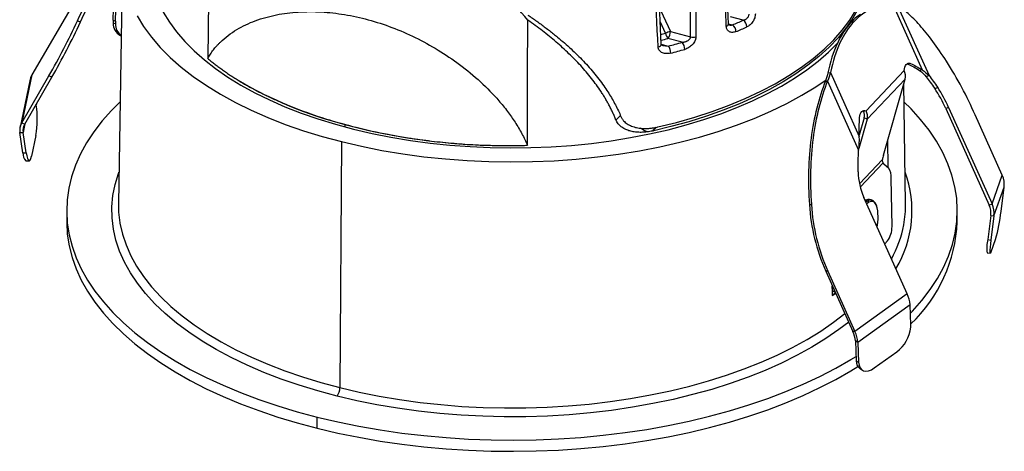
# Paper-space layout '_Trimétrica' of a CAD drawing. Header units: millimetres. Extents: x -45 to 45, y -53 to 63.
# Tile 1 of 5: x -45 to 45, y -53 to -13. Entities that reach past the tile are written whole.
import ezdxf

# ---------------------------------------------------------------- set-up
doc = ezdxf.new("R2010")
doc.units = ezdxf.units.MM

psp = doc.layouts.new('_Trimétrica')

# ---------------------------------------------------------------- linework, layer by layer
at = {"color": 7, "linetype": 'Continuous', "lineweight": 25}
for p, q in [((-35.875, -7.726), (-36.24, -30.189)), ((-40.202, -11.447), (-44.203, -18.334)), ((-36.73, -13.318), (-36.648, -11.044)), ((-36.512, -13.399), (-36.431, -11.124)), ((35.113, -11.986), (37.771, -17.893)), ((35.527, -12.052), (38.395, -18.424)), ((-40.004, -13.368), (-39.731, -13.482)), ((-36.73, -13.318), (-36.512, -13.399)), ((-36.507, -13.665), (-36.725, -13.584)), ((14.143, -14.524), (13.684, -13.513)), ((21.288, -13.325), (20.122, -13.008)), ((31.245, -13.487), (31.488, -13.436)), ((14.589, -14.351), (16.437, -14.853)), ((19.925, -13.644), (20.309, -13.748)), ((-36.049, -14.717), (-35.989, -14.739)), ((13.704, -14.639), (14.143, -14.524)), ((15.665, -15.356), (14.356, -15)), ((13.742, -15.522), (14.392, -15.699)), ((13.889, -15.644), (14.392, -15.699)), ((29.076, -18.174), (29.319, -18.123)), ((29.319, -18.123), (31.977, -24.03)), ((36.105, -17.957), (32.607, -21.663)), ((36.455, -17.361), (36.368, -17.335)), ((36.697, -17.31), (36.455, -17.361)), ((37.771, -17.893), (37.528, -17.944)), ((-44.359, -18.737), (-45.297, -23.163)), ((-44.203, -18.334), (-45.141, -22.759)), ((-45.141, -22.759), (-42.638, -18.452)), ((-44.868, -22.874), (-42.365, -18.567)), ((-42.365, -18.567), (-42.638, -18.452)), ((28.863, -18.919), (29.046, -18.918)), ((29.046, -18.918), (31.914, -25.29)), ((36.186, -18.736), (32.688, -22.441)), ((34.191, -25.749), (36.186, -18.736)), ((38.395, -18.424), (38.122, -18.52)), ((36.24, -30.189), (36.061, -19.174)), ((38.923, -19.606), (39.196, -19.51)), ((-43.804, -21.044), (-43.794, -21.113)), ((32.364, -21.714), (32.265, -21.682)), ((32.607, -21.663), (32.364, -21.714)), ((40.202, -21.343), (39.929, -21.439)), ((39.929, -21.439), (43.93, -30.329)), ((40.202, -21.343), (44.203, -30.234)), ((9.57, -22.506), (9.986, -22.1)), ((32.688, -22.441), (31.921, -25.136)), ((32.426, -22.313), (31.977, -23.893)), ((32.688, -22.441), (32.426, -22.313)), ((45.141, -27.595), (42.638, -22.035)), ((-45.141, -22.759), (-44.868, -22.874)), ((-44.841, -22.828), (-45.015, -23.65)), ((-15.401, -22.913), (-15.403, -23.131)), ((-45.31, -23.652), (-45.015, -23.65)), ((-45.027, -25.54), (-45.31, -23.652)), ((-44.732, -25.538), (-45.015, -23.65)), ((-43.83, -23.927), (-44.231, -25.824)), ((34.637, -26.913), (34.597, -24.32)), ((-15.687, -24.499), (-15.847, -47.133)), ((-45.027, -25.54), (-44.732, -25.538)), ((-44.748, -26.276), (-44.453, -26.274)), ((34.104, -26.138), (31.989, -28.378)), ((34.163, -26.448), (32.057, -28.679)), ((34.648, -26.923), (34.276, -26.594)), ((34.987, -32.317), (34.922, -27.869)), ((44.203, -30.234), (45.141, -27.595)), ((44.373, -31.332), (45.31, -28.693)), ((45.027, -30.917), (45.31, -28.693)), ((36.387, -38.514), (32.386, -29.623)), ((32.546, -29.897), (32.517, -29.915)), ((32.546, -29.897), (32.713, -29.936)), ((33.066, -29.865), (32.899, -29.825)), ((27.377, -30.287), (27.561, -30.286)), ((32.572, -30.038), (32.713, -29.936)), ((32.86, -30.068), (32.657, -30.227)), ((43.93, -30.329), (44.203, -30.234)), ((-41, -30.853), (-41, -31.882)), ((41, -31.882), (41, -30.853)), ((44.077, -31.284), (43.794, -33.508)), ((44.077, -31.284), (44.373, -31.332)), ((44.373, -31.332), (44.089, -33.556)), ((43.794, -33.508), (44.089, -33.556)), ((44.125, -34.627), (44.527, -33.496)), ((34.313, -33.905), (34.562, -33.641)), ((43.743, -34.728), (44.038, -34.776)), ((29.07, -36.409), (28.886, -36.409)), ((28.886, -36.409), (31.389, -41.969)), ((29.07, -36.409), (31.572, -41.968)), ((29.468, -37.702), (29.482, -38.673)), ((29.469, -37.703), (29.47, -37.812)), ((29.47, -37.812), (29.523, -37.824)), ((29.769, -38.369), (29.482, -38.673)), ((29.482, -38.673), (29.8, -38.439)), ((29.677, -38.321), (29.755, -38.34)), ((36.387, -38.514), (31.572, -41.968)), ((36.648, -39.515), (31.834, -42.969)), ((36.73, -41.352), (36.648, -39.515)), ((31.572, -41.968), (31.389, -41.969)), ((31.834, -42.969), (31.616, -42.839)), ((31.616, -42.839), (31.697, -44.677)), ((31.834, -42.969), (31.915, -44.807)), ((33.357, -45.328), (35.421, -43.847)), ((31.697, -44.677), (31.915, -44.807)), ((32.047, -45.406), (32.264, -45.536)), ((-17.927, -50.873), (-17.927, -49.844))]:
    psp.add_line(p, q, dxfattribs=at)
at = {"color": 7, "linetype": 'Continuous', "lineweight": 25, "flags": 128}
for points in [[(16.437, -14.853), (16.419, 10.805), (16.403, 30.966)], [(16.901, 30.975), (16.911, 15.395), (16.917, 5.315), (16.923, -4.766), (16.928, -14.846)], [(-32.946, -5.131), (-33.152, -5.893), (-33.316, -6.853), (-33.376, -7.817), (-33.33, -8.781), (-33.18, -9.742), (-32.925, -10.697), (-32.567, -11.643), (-32.106, -12.578), (-31.544, -13.498), (-30.883, -14.4), (-30.124, -15.281), (-29.271, -16.14), (-28.326, -16.972), (-27.292, -17.776), (-26.172, -18.548), (-24.969, -19.287), (-23.688, -19.991), (-22.333, -20.656), (-20.907, -21.28), (-19.415, -21.863), (-17.863, -22.402), (-16.254, -22.895), (-14.594, -23.341)], [(-27.84, -4.655), (-27.937, -11.476), (-28.013, -16.836)], [(32.999, -7.752), (32.985, -8.399), (32.874, -9.364), (32.657, -10.324), (32.335, -11.277), (31.908, -12.218), (31.377, -13.145), (30.745, -14.055), (30.014, -14.946), (29.186, -15.813), (28.263, -16.655), (27.249, -17.468), (26.146, -18.251), (24.959, -18.999), (23.692, -19.712), (22.347, -20.387), (20.931, -21.021), (19.446, -21.613), (17.899, -22.16), (16.294, -22.661), (14.636, -23.114), (12.931, -23.518)], [(13.435, -23.148), (15.157, -22.721), (16.828, -22.244), (18.443, -21.718), (19.996, -21.145), (21.482, -20.526), (22.895, -19.864), (24.232, -19.161), (25.488, -18.419), (26.659, -17.642), (27.74, -16.83), (28.728, -15.988), (29.619, -15.117), (30.412, -14.222), (31.102, -13.304), (31.689, -12.368), (32.168, -11.415), (32.541, -10.45), (32.804, -9.475), (32.957, -8.494), (32.999, -7.511), (32.998, -7.446)], [(13.6, -12.27), (13.925, -12.915), (14.589, -14.351)], [(-34.516, -12.92), (-33.913, -13.909), (-33.203, -14.88), (-32.388, -15.828), (-31.471, -16.752), (-30.455, -17.647), (-29.343, -18.512), (-28.139, -19.343), (-26.846, -20.138), (-25.468, -20.895), (-24.011, -21.61), (-22.477, -22.282), (-20.873, -22.909), (-19.203, -23.489), (-17.472, -24.019), (-15.687, -24.499)], [(1.412, -24.833), (1.442, -18.387), (1.465, -13.323)], [(-14.594, -23.341), (-12.888, -23.738), (-11.141, -24.085), (-9.359, -24.381), (-7.548, -24.625), (-5.714, -24.817), (-3.861, -24.955), (-1.996, -25.04), (-0.125, -25.071), (1.747, -25.047), (3.613, -24.97), (5.468, -24.839), (7.305, -24.654), (9.12, -24.417), (10.905, -24.127), (12.657, -23.787), (14.369, -23.396), (16.035, -22.957), (17.651, -22.47), (19.212, -21.937), (20.712, -21.361), (22.147, -20.741), (23.512, -20.081), (24.803, -19.383), (26.016, -18.649), (27.148, -17.881), (28.193, -17.081), (29.151, -16.252), (30.005, -15.409)], [(13.448, -15.783), (13.565, -15.741), (13.658, -15.684), (13.719, -15.618), (13.742, -15.547), (13.742, -15.532)], [(36.105, -17.957), (36.124, -17.787), (36.162, -17.634), (36.22, -17.503), (36.294, -17.399), (36.382, -17.326), (36.481, -17.286), (36.587, -17.281), (36.697, -17.31)], [(-15.687, -24.499), (-13.852, -24.926), (-11.973, -25.299), (-10.057, -25.618), (-8.108, -25.88), (-6.135, -26.086), (-4.142, -26.235), (-2.136, -26.326), (-0.123, -26.358), (1.89, -26.333), (3.897, -26.249), (5.892, -26.108), (7.868, -25.909), (9.82, -25.653), (11.741, -25.341), (13.624, -24.974), (15.465, -24.554), (17.257, -24.08), (18.994, -23.556), (20.672, -22.983), (22.285, -22.361), (23.827, -21.695), (25.295, -20.984), (26.682, -20.233), (27.986, -19.442), (28.911, -18.821)], [(-36.088, -20.831), (-36.873, -21.62), (-37.734, -22.594), (-38.497, -23.589), (-39.162, -24.602), (-39.727, -25.632), (-40.189, -26.675), (-40.549, -27.729), (-40.804, -28.79), (-40.954, -29.857), (-41, -30.927), (-40.94, -31.996), (-40.775, -33.063), (-40.505, -34.124), (-40.132, -35.176), (-39.655, -36.218), (-39.077, -37.245), (-38.398, -38.256), (-37.62, -39.248), (-36.747, -40.219), (-35.778, -41.166), (-34.718, -42.086), (-33.569, -42.977), (-32.334, -43.837), (-31.015, -44.664), (-29.617, -45.455), (-28.143, -46.209), (-26.597, -46.924), (-24.983, -47.597), (-23.304, -48.227), (-21.566, -48.813), (-19.772, -49.352), (-17.927, -49.844)], [(36.682, -40.285), (36.873, -40.086), (37.734, -39.113), (38.497, -38.118), (39.162, -37.104), (39.727, -36.074), (40.189, -35.031), (40.549, -33.978), (40.804, -32.916), (40.954, -31.849), (41, -30.779), (40.94, -29.71), (40.775, -28.643), (40.505, -27.582), (40.132, -26.53), (39.655, -25.489), (39.077, -24.461), (38.398, -23.45), (37.62, -22.458), (36.747, -21.487), (36.088, -20.831)], [(32.003, -22.283), (32.024, -22.115), (32.065, -21.964), (32.124, -21.837), (32.2, -21.736), (32.29, -21.667), (32.39, -21.631), (32.497, -21.629), (32.607, -21.663)], [(12.438, -23.603), (12.118, -23.449), (11.83, -23.266)], [(-44.732, -25.538), (-44.681, -25.816), (-44.622, -26.035), (-44.557, -26.186), (-44.489, -26.264), (-44.419, -26.265), (-44.352, -26.189), (-44.288, -26.04), (-44.231, -25.824)], [(-16.109, -47.918), (-17.879, -47.444), (-19.597, -46.921), (-21.257, -46.351), (-22.855, -45.735), (-24.386, -45.076), (-25.845, -44.376), (-27.229, -43.635), (-28.532, -42.857), (-29.752, -42.044), (-30.885, -41.198), (-31.927, -40.321), (-32.876, -39.417), (-33.728, -38.488), (-34.481, -37.536), (-35.133, -36.565), (-35.682, -35.577), (-36.126, -34.575), (-36.464, -33.563), (-36.695, -32.542), (-36.819, -31.516), (-36.835, -30.489), (-36.743, -29.462), (-36.542, -28.44), (-36.235, -27.424), (-36.194, -27.31)], [(32.899, -29.825), (32.763, -29.818), (32.546, -29.897)], [(32.713, -29.936), (32.931, -29.858), (33.079, -29.868)], [(-36.24, -30.189), (-36.22, -30.998), (-36.105, -31.967)], [(33.671, -30.863), (33.619, -30.575), (33.524, -30.307), (33.395, -30.116), (33.237, -30.011), (33.056, -29.994), (32.86, -30.068)], [(-41, -31.882), (-41, -31.956), (-40.94, -33.025), (-40.775, -34.092), (-40.505, -35.152), (-40.132, -36.205), (-39.655, -37.246), (-39.077, -38.274), (-38.398, -39.285), (-37.62, -40.277), (-36.747, -41.248), (-35.778, -42.194), (-34.718, -43.114), (-33.569, -44.006), (-32.334, -44.866), (-31.015, -45.692), (-29.617, -46.484), (-28.143, -47.238), (-26.597, -47.952), (-24.983, -48.625), (-23.304, -49.256), (-21.566, -49.841), (-19.772, -50.381), (-17.927, -50.873)], [(-36.105, -31.967), (-36.098, -32.007), (-35.87, -33.011), (-35.538, -34.008), (-35.101, -34.993), (-34.561, -35.965), (-33.919, -36.921), (-33.178, -37.857), (-32.34, -38.771), (-31.407, -39.66), (-30.382, -40.522), (-29.268, -41.355), (-28.068, -42.154), (-26.785, -42.92), (-25.424, -43.648), (-23.989, -44.338), (-22.483, -44.986), (-20.911, -45.591), (-19.278, -46.152), (-17.588, -46.666), (-15.847, -47.133)], [(33.618, -32.362), (33.648, -32.192), (33.685, -31.898)], [(44.089, -33.556), (44.049, -33.897), (44.021, -34.197), (44.005, -34.442), (44.003, -34.625), (44.015, -34.738), (44.04, -34.776), (44.077, -34.739), (44.125, -34.627)], [(29.677, -38.321), (29.675, -38.321), (29.607, -38.284), (29.551, -38.211), (29.508, -38.106), (29.481, -37.971), (29.47, -37.812)], [(-15.847, -47.133), (-14.059, -47.55), (-12.23, -47.917), (-10.365, -48.232), (-8.47, -48.495), (-6.549, -48.705), (-4.61, -48.86), (-2.657, -48.962), (-0.696, -49.008), (1.266, -49), (3.225, -48.938), (5.175, -48.821), (7.109, -48.649), (9.023, -48.424), (10.91, -48.146), (12.765, -47.816), (14.583, -47.434), (16.358, -47.002), (18.084, -46.522), (19.758, -45.994), (21.374, -45.42), (22.927, -44.802), (24.413, -44.141), (25.828, -43.441), (27.166, -42.701), (28.425, -41.926), (29.601, -41.116), (30.643, -40.313)], [(31, -41.106), (30.091, -41.801), (28.896, -42.624), (27.616, -43.413), (26.255, -44.164), (24.817, -44.877), (23.307, -45.548), (21.728, -46.177), (20.085, -46.76), (18.384, -47.297), (16.628, -47.785), (14.824, -48.224), (12.976, -48.612), (11.091, -48.948), (9.172, -49.231), (7.227, -49.459), (5.261, -49.634), (3.279, -49.753), (1.287, -49.816), (-0.708, -49.824), (-2.701, -49.777), (-4.686, -49.674), (-6.658, -49.516), (-8.61, -49.303), (-10.536, -49.035), (-12.432, -48.715), (-14.292, -48.342), (-16.109, -47.918)], [(-17.927, -49.844), (-16.037, -50.287), (-14.105, -50.681), (-12.137, -51.023), (-10.138, -51.314), (-8.113, -51.552), (-6.067, -51.737), (-4.005, -51.869), (-1.933, -51.946), (0.144, -51.97), (2.22, -51.939), (4.291, -51.854), (6.35, -51.715), (8.394, -51.522), (10.416, -51.277), (12.411, -50.979), (14.374, -50.629), (16.3, -50.229), (18.185, -49.779), (20.023, -49.28), (21.809, -48.734), (23.54, -48.142), (25.21, -47.506), (26.815, -46.827), (28.351, -46.107), (29.815, -45.348), (31.202, -44.552), (31.679, -44.258)], [(-17.927, -50.873), (-16.037, -51.316), (-14.105, -51.709), (-12.137, -52.052), (-10.138, -52.343), (-8.113, -52.581), (-6.067, -52.766), (-4.005, -52.897), (-1.933, -52.975), (0.144, -52.998), (2.22, -52.967), (4.291, -52.882), (6.35, -52.743), (8.394, -52.551), (10.416, -52.306), (12.411, -52.008), (14.374, -51.658), (16.3, -51.258), (18.185, -50.808), (20.023, -50.309), (21.809, -49.763), (23.54, -49.171), (25.21, -48.535), (26.815, -47.856), (28.351, -47.136), (29.815, -46.377), (31.202, -45.58), (31.834, -45.189)], [(31.915, -44.807), (31.954, -45.082), (32.045, -45.309), (32.184, -45.478), (32.365, -45.584), (32.582, -45.622), (32.826, -45.591), (33.088, -45.491), (33.357, -45.328)]]:
    psp.add_lwpolyline(points, dxfattribs=at)
at = {"color": 7, "linetype": 'Continuous', "lineweight": 25}
for centre, radius, start, end in [((-100.748, 14.881), 66.992, 330.16006, 335.05952), ((-100.475, 14.767), 66.992, 330.16006, 335.05952), ((-34.328, -13.407), 2.403, 177.88342, 184.23761), ((-35.519, -13.633), 1.207, 177.70862, 243.91204), ((-34.11, -13.488), 2.403, 177.88342, 184.23761), ((6.311, 19.996), 36.532, 292.52893, 294.20261), ((20.842, -13.959), 0.775, 1.40021, 54.8538), ((-35.211, -13.682), 1.296, 179.26207, 233.14311), ((14.957, -15.962), 1.653, 102.84783, 119.49795), ((13.567, -14.35), 1.022, 320.49954, 359.94405), ((19.666, -13.62), 0.262, 283.20658, 351.66149), ((19.818, -14.386), 0.804, 1.12372, 52.42689), ((6.409, 19.896), 37.096, 292.52893, 294.20261), ((2.096, 30.829), 47.44, 284.19429, 284.97693), ((15.088, -14.386), 0.955, 188.26857, 219.94904), ((2.381, 31.303), 48.513, 284.33538, 285.89202), ((14.916, -16.004), 0.991, 0.13877, 40.89978), ((16.669, -13.935), 0.947, 255.79942, 285.84719), ((13.55, -16.35), 1.064, 359.96083, 37.70487), ((2.418, 31.377), 49.262, 284.33538, 285.89202), ((8.678, -37.014), 37.117, 23.8015, 32.43844), ((35.072, -18.458), 1.148, 345.99174, 25.86084), ((-43.025, -19.022), 1.364, 149.72421, 167.96616), ((-5.835, 14.044), 38.175, 239.50717, 255.48798), ((29.215, -26.124), 11.693, 23.61961, 33.87695), ((29.488, -26.028), 11.693, 23.61961, 33.87695), ((-52.959, -22.405), 9.255, 350.53354, 8.02306), ((31.569, -22.099), 0.883, 345.99174, 25.86084), ((31.574, -22.163), 1.148, 345.99174, 25.86084), ((-43.967, -23.444), 1.359, 149.70884, 188.77658), ((-43.847, -23.47), 1.182, 149.70884, 188.77658), ((-0.533, 32.932), 57.79, 255.09149, 267.1993), ((-44.094, -25.607), 0.935, 175.90397, 225.63658), ((37.215, -26.632), 3.15, 163.71842, 170.97473), ((34.643, -26.194), 0.543, 207.89834, 227.47588), ((33.583, -27.744), 1.345, 354.69553, 37.62426), ((37.903, -27.179), 6.035, 180.89383, 203.89863), ((26.502, -30.874), 10.326, 328.92898, 20.19411), ((43.28, -28.444), 2.045, 353.01427, 24.54172), ((45.298, -29.117), 17.959, 183.73529, 203.95725), ((45.482, -29.116), 17.959, 183.73529, 203.95725), ((32.658, -30.146), 0.217, 21.05214, 75.21389), ((26.524, -30.342), 9.718, 349.22082, 0.90247), ((42.312, -31.068), 1.779, 353.01427, 24.54172), ((42.342, -31.083), 2.045, 353.01427, 24.54172), ((28.892, -31.444), 4.814, 354.59008, 6.93728), ((28.564, -29.061), 16.567, 344.47281, 353.56761), ((33.126, -31.835), 0.562, 318.59486, 353.51792), ((32.868, -32.367), 2.119, 323.06758, 1.34908), ((25.262, -30.049), 11.012, 331.51328, 348.95076), ((27.183, -31.257), 13.831, 313.62722, 357.41306), ((47.044, -34.256), 3.334, 167.0429, 188.14977), ((33.858, -39.71), 2.797, 4.00407, 25.31389), ((33.391, -41.171), 3.359, 307.17205, 352.97303), ((34.902, -41.428), 1.829, 355.16804, 2.37361), ((29.19, -43.009), 2.432, 4.00407, 25.31389), ((29.043, -43.164), 2.797, 4.00407, 25.31389), ((32.528, -44.728), 0.832, 176.4986, 234.682), ((-17.143, -47.136), 1.296, 322.90142, 0.14278)]:
    psp.add_arc(centre, radius, start, end, dxfattribs=at)
for points, knots in [([(13.448, -15.783), (13.257, -11.752), (12.88, -3.771), (12.309, 8.085), (11.741, 19.705), (11.357, 27.374), (11.167, 31.168)], [0, 0, 0, 0, 0.257614, 0.510152, 0.757614, 1, 1, 1, 1]), ([(13.742, -15.532), (13.382, -7.83), (12.651, 7.819), (11.882, 23.476), (11.492, 31.427)], [0, 0, 0, 0, 0.492188, 1, 1, 1, 1]), ([(19.926, -13.658), (19.645, -6.291), (19.074, 8.676), (18.486, 23.648), (18.187, 31.251)], [0, 0, 0, 0, 0.492188, 1, 1, 1, 1]), ([(-40.004, -13.368), (-39.139, -11.528), (-38.302, -9.652), (-37.161, -6.945), (-36.8, -6.061), (-36.126, -4.354), (-35.813, -3.531), (-35.527, -2.749)], [0, 0, 0, 0, 0.5, 0.5, 0.75, 0.75, 1, 1, 1, 1]), ([(-39.731, -13.482), (-38.866, -11.642), (-38.029, -9.766), (-36.888, -7.06), (-36.526, -6.176), (-35.852, -4.469), (-35.54, -3.646), (-35.254, -2.863)], [0, 0, 0, 0, 0.5, 0.5, 0.75, 0.75, 1, 1, 1, 1]), ([(1.465, -13.323), (0.709, -12.397), (-0.123, -11.489), (-1.923, -9.751), (-2.893, -8.921), (-4.943, -7.382), (-6.025, -6.673), (-8.26, -5.414), (-9.414, -4.865), (-11.748, -3.951), (-12.928, -3.587), (-15.265, -3.056), (-16.421, -2.889), (-18.665, -2.747), (-19.753, -2.771), (-21.826, -2.993), (-22.811, -3.19), (-23.733, -3.458)], [0, 0, 0, 0, 0.125, 0.125, 0.25, 0.25, 0.375, 0.375, 0.5, 0.5, 0.625, 0.625, 0.75, 0.75, 0.875, 0.875, 1, 1, 1, 1]), ([(-28.013, -16.836), (-27.975, -16.768), (-27.896, -16.633), (-27.77, -16.436), (-27.636, -16.243), (-27.495, -16.054), (-27.345, -15.868), (-27.188, -15.687), (-27.023, -15.509), (-26.689, -15.173), (-26.145, -14.706), (-25.1, -14.004), (-23.633, -13.31), (-21.723, -12.784), (-19.682, -12.522), (-17.579, -12.521), (-15.416, -12.761), (-13.232, -13.241), (-11.05, -13.947), (-8.894, -14.88), (-6.802, -16.02), (-4.779, -17.385), (-2.889, -18.942), (-1.442, -20.426), (-0.414, -21.691), (0.18, -22.537), (0.61, -23.231), (0.91, -23.765), (1.18, -24.298), (1.335, -24.656), (1.412, -24.833)], [0, 0, 0, 0, 0.007577, 0.01521, 0.022906, 0.03067, 0.03851, 0.04643, 0.054438, 0.062537, 0.093402, 0.125343, 0.186515, 0.250438, 0.312111, 0.375021, 0.437279, 0.499897, 0.562561, 0.624892, 0.687672, 0.749249, 0.813157, 0.874345, 0.906286, 0.937175, 0.953354, 0.969186, 0.984718, 1, 1, 1, 1]), ([(35.113, -11.986), (34.419, -11.939), (33.757, -12.037), (32.538, -12.525), (31.98, -12.915), (31.488, -13.436)], [0, 0, 0, 0, 0.5, 0.5, 1, 1, 1, 1]), ([(40.004, -17.105), (39.139, -15.775), (38.302, -14.643), (37.161, -13.355), (36.8, -12.994), (36.126, -12.415), (35.813, -12.198), (35.527, -12.052)], [0, 0, 0, 0, 0.5, 0.5, 0.75, 0.75, 1, 1, 1, 1]), ([(9.57, -22.506), (9.525, -22.395), (9.434, -22.172), (9.287, -21.842), (9.13, -21.513), (8.963, -21.186), (8.787, -20.86), (8.601, -20.536), (8.405, -20.213), (8.002, -19.585), (7.338, -18.664), (6.348, -17.503), (5.253, -16.386), (4.273, -15.5), (3.445, -14.81), (2.805, -14.305), (2.147, -13.808), (1.693, -13.485), (1.465, -13.323)], [0, 0, 0, 0, 0.03031, 0.060812, 0.09152, 0.122449, 0.153613, 0.185025, 0.216699, 0.248648, 0.372286, 0.499386, 0.623188, 0.749197, 0.811641, 0.874221, 0.93699, 1, 1, 1, 1]), ([(1.466, -12.847), (1.603, -12.941), (1.876, -13.127), (2.277, -13.412), (2.673, -13.699), (3.062, -13.989), (3.444, -14.282), (3.819, -14.578), (4.499, -15.13), (5.441, -15.95), (6.596, -17.084), (7.645, -18.265), (8.4, -19.266), (8.91, -20.04), (9.231, -20.571), (9.525, -21.105), (9.794, -21.643), (9.953, -22.009), (10.032, -22.191)], [0, 0, 0, 0, 0.035933, 0.071793, 0.107591, 0.143336, 0.179037, 0.214706, 0.25035, 0.376088, 0.499677, 0.627024, 0.750766, 0.801973, 0.852444, 0.902233, 0.951398, 1, 1, 1, 1]), ([(21.288, -13.325), (21.313, -13.319), (21.36, -13.306), (21.425, -13.28), (21.498, -13.245), (21.576, -13.196), (21.661, -13.124), (21.734, -13.041), (21.79, -12.946), (21.824, -12.851), (21.828, -12.79), (21.829, -12.76)], [0, 0, 0, 0, 0.0939, 0.177776, 0.251652, 0.38295, 0.500888, 0.636066, 0.763038, 0.883637, 1, 1, 1, 1]), ([(22.404, -12.721), (22.404, -12.838), (22.382, -12.964), (22.301, -13.215), (22.241, -13.338), (22.094, -13.561), (22.007, -13.662), (21.82, -13.828), (21.719, -13.894), (21.617, -13.94)], [0, 0, 0, 0, 0.25, 0.25, 0.5, 0.5, 0.75, 0.75, 1, 1, 1, 1]), ([(31.245, -13.487), (30.753, -14.009), (30.317, -14.671), (29.588, -16.248), (29.293, -17.163), (29.076, -18.174)], [0, 0, 0, 0, 0.5, 0.5, 1, 1, 1, 1]), ([(31.488, -13.436), (30.996, -13.958), (30.56, -14.62), (29.83, -16.197), (29.536, -17.111), (29.319, -18.123)], [0, 0, 0, 0, 0.5, 0.5, 1, 1, 1, 1]), ([(32.075, -12.791), (32.027, -12.819), (31.728, -12.99), (31.465, -13.261), (31.245, -13.487)], [0, 0, 0, 0, 0.161965, 1, 1, 1, 1]), ([(20.622, -14.37), (20.514, -14.415), (20.409, -14.438), (20.202, -14.442), (20.107, -14.422), (19.936, -14.336), (19.865, -14.272), (19.761, -14.099), (19.731, -13.994), (19.726, -13.875)], [0, 0, 0, 0, 0.25, 0.25, 0.5, 0.5, 0.75, 0.75, 1, 1, 1, 1]), ([(19.955, -13.742), (19.941, -13.736), (19.911, -13.723), (19.912, -13.692), (19.92, -13.672), (19.926, -13.659)], [0, 0, 0, 0, 0.228026, 0.46462, 1, 1, 1, 1]), ([(19.955, -13.735), (20.001, -13.747), (20.113, -13.778), (20.236, -13.759), (20.309, -13.748)], [0, 0, 0, 0, 0.411527, 1, 1, 1, 1]), ([(15.665, -15.356), (15.7, -15.352), (15.767, -15.344), (15.863, -15.325), (15.949, -15.302), (16.026, -15.276), (16.092, -15.249), (16.178, -15.207), (16.276, -15.143), (16.368, -15.049), (16.427, -14.951), (16.434, -14.885), (16.437, -14.853)], [0, 0, 0, 0, 0.104724, 0.200861, 0.288441, 0.367503, 0.4381, 0.500307, 0.649325, 0.779393, 0.89442, 1, 1, 1, 1]), ([(16.928, -14.846), (16.927, -14.871), (16.926, -14.921), (16.915, -14.997), (16.897, -15.074), (16.872, -15.151), (16.824, -15.265), (16.74, -15.414), (16.605, -15.58), (16.448, -15.726), (16.276, -15.845), (16.094, -15.941), (15.969, -15.981), (15.907, -16.002)], [0, 0, 0, 0, 0.049975, 0.099494, 0.149055, 0.199158, 0.250285, 0.373056, 0.500144, 0.623316, 0.750333, 0.874198, 1, 1, 1, 1]), ([(14.615, -16.351), (14.481, -16.385), (14.35, -16.4), (14.093, -16.392), (13.97, -16.368), (13.748, -16.278), (13.648, -16.21), (13.5, -16.027), (13.454, -15.912), (13.448, -15.783)], [0, 0, 0, 0, 0.25, 0.25, 0.5, 0.5, 0.75, 0.75, 1, 1, 1, 1]), ([(13.892, -15.653), (13.857, -15.64), (13.791, -15.617), (13.74, -15.563), (13.742, -15.544), (13.742, -15.533)], [0, 0, 0, 0, 0.291128, 0.550718, 1, 1, 1, 1]), ([(-28.013, -16.836), (-27.914, -16.917), (-27.714, -17.082), (-27.4, -17.329), (-27.072, -17.579), (-26.729, -17.831), (-26.372, -18.085), (-25.999, -18.34), (-25.611, -18.596), (-25.342, -18.766), (-25.206, -18.851)], [0, 0, 0, 0, 0.117088, 0.236437, 0.358046, 0.481914, 0.608044, 0.736434, 0.867086, 1, 1, 1, 1]), ([(-25.206, -18.851), (-25.08, -18.927), (-24.825, -19.08), (-24.43, -19.307), (-24.02, -19.534), (-23.594, -19.762), (-23.153, -19.989), (-22.696, -20.215), (-22.223, -20.441), (-21.734, -20.665), (-21.228, -20.888), (-20.077, -21.374), (-18.183, -22.086), (-15.439, -22.922), (-12.551, -23.619), (-10.204, -24.05), (-8.488, -24.303), (-7.419, -24.441), (-6.371, -24.557), (-5.345, -24.653), (-4.344, -24.732), (-3.682, -24.77), (-3.357, -24.789)], [0, 0, 0, 0, 0.022983, 0.046379, 0.070191, 0.094417, 0.119058, 0.144114, 0.169586, 0.195475, 0.221781, 0.248503, 0.371937, 0.499098, 0.626049, 0.749345, 0.794052, 0.837583, 0.879942, 0.92113, 0.961149, 1, 1, 1, 1]), ([(28.863, -18.919), (28.553, -19.695), (28.283, -20.529), (27.838, -22.293), (27.662, -23.223), (27.283, -26.121), (27.233, -28.194), (27.377, -30.287)], [0, 0, 0, 0, 0.25, 0.25, 0.5, 0.5, 1, 1, 1, 1]), ([(29.046, -18.918), (28.736, -19.694), (28.467, -20.528), (28.021, -22.293), (27.845, -23.223), (27.467, -26.12), (27.417, -28.194), (27.561, -30.286)], [0, 0, 0, 0, 0.25, 0.25, 0.5, 0.5, 1, 1, 1, 1]), ([(12.438, -23.603), (12.364, -23.611), (12.218, -23.628), (12.001, -23.64), (11.789, -23.643), (11.504, -23.633), (11.156, -23.593), (10.748, -23.494), (10.371, -23.343), (10.088, -23.164), (9.893, -22.993), (9.762, -22.846), (9.651, -22.685), (9.597, -22.565), (9.57, -22.506)], [0, 0, 0, 0, 0.063836, 0.126488, 0.188074, 0.248721, 0.376418, 0.49822, 0.627033, 0.748678, 0.812061, 0.873732, 0.937553, 1, 1, 1, 1]), ([(10.032, -22.191), (10.047, -22.224), (10.077, -22.292), (10.133, -22.388), (10.197, -22.481), (10.291, -22.597), (10.426, -22.729), (10.665, -22.908), (11.01, -23.085), (11.462, -23.218), (11.946, -23.286), (12.381, -23.292), (12.769, -23.263), (13.1, -23.219), (13.322, -23.172), (13.435, -23.148)], [0, 0, 0, 0, 0.030685, 0.061657, 0.093059, 0.125029, 0.186722, 0.250571, 0.371454, 0.500621, 0.6224, 0.750472, 0.831906, 0.914981, 1, 1, 1, 1]), ([(12.931, -23.518), (12.849, -23.535), (12.685, -23.569), (12.52, -23.592), (12.438, -23.603)], [0, 0, 0, 0, 0.498457, 1, 1, 1, 1]), ([(13.287, -23.168), (13.262, -23.195), (13.152, -23.313), (13.027, -23.429), (12.931, -23.518)], [0, 0, 0, 0, 0.222607, 1, 1, 1, 1]), ([(-3.357, -24.789), (-3.169, -24.797), (-2.797, -24.812), (-2.243, -24.829), (-1.696, -24.842), (-1.158, -24.85), (-0.627, -24.854), (-0.105, -24.854), (0.408, -24.851), (0.913, -24.844), (1.247, -24.837), (1.412, -24.833)], [0, 0, 0, 0, 0.118258, 0.234728, 0.349411, 0.462307, 0.573418, 0.682742, 0.79028, 0.896033, 1, 1, 1, 1]), ([(33.666, -30.866), (33.655, -30.774), (33.626, -30.553), (33.531, -30.282), (33.39, -30.058), (33.237, -29.918), (33.123, -29.89), (33.082, -29.88)], [0, 0, 0, 0, 0.1828066, 0.4400131, 0.6729827, 0.8821657, 1, 1, 1, 1])]:
    psp.add_open_spline(points, degree=3, knots=knots, dxfattribs=at)
for points in [[(19.726, -13.875), (19.152, 1.089), (18.567, 16.056), (17.969, 31.026)], [(29.319, -18.123), (29.263, -18.383), (29.169, -18.65), (29.046, -18.918)], [(36.455, -17.361), (36.8, -17.507), (37.16, -17.702), (37.528, -17.944)], [(36.697, -17.31), (37.043, -17.456), (37.403, -17.651), (37.771, -17.893)], [(37.528, -17.944), (37.76, -18.127), (37.96, -18.317), (38.122, -18.52)], [(37.771, -17.893), (38.019, -18.059), (38.228, -18.234), (38.395, -18.424)], [(29.076, -18.174), (29.036, -18.418), (28.962, -18.668), (28.863, -18.919)], [(38.122, -18.52), (38.377, -18.841), (38.645, -19.205), (38.923, -19.606)], [(38.395, -18.424), (38.65, -18.746), (38.918, -19.109), (39.196, -19.51)], [(31.977, -24.03), (31.96, -23.416), (31.969, -22.831), (32.003, -22.283)], [(31.914, -25.29), (31.967, -24.867), (31.991, -24.445), (31.977, -24.03)], [(31.869, -27.273), (31.856, -26.591), (31.871, -25.927), (31.914, -25.29)], [(34.163, -26.448), (34.123, -26.338), (34.103, -26.233), (34.104, -26.138)]]:
    psp.add_open_spline(points, degree=3, dxfattribs=at)

doc.saveas('drawing.dxf')
